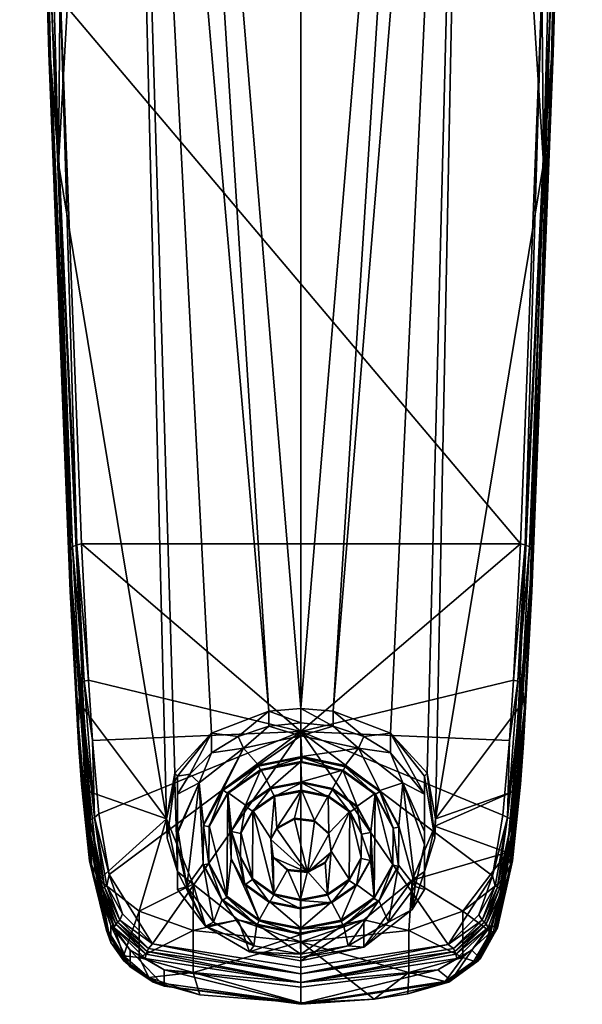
# Model space of a CAD drawing. Header units: centimetres. Extents: x -4.1 to 1.2, y -21 to 5.2.
# Tile 1 of 12: x -4 to 1.1, y -21 to -12.1. Entities that reach past the tile are written whole.
import ezdxf

# ---------------------------------------------------------------- set-up
doc = ezdxf.new("R2010")
doc.units = ezdxf.units.CM
doc.layers.get('0').update_dxf_attribs({"true_color": 0x5890e1})

msp = doc.modelspace()

# ---------------------------------------------------------------- meshes
at = {"color": 96, "true_color": 0x068706}
mesh = msp.add_polyface(dxfattribs=at)
corners = [(0.083, -3.118, 46.5216), (0.736, -13.3854, 52.6715), (-0.2372, -19.3086, 55.0442), (-0.3144, -18.8957, 54.7515), (-0.6459, -18.5346, 54.4076), (-1.1626, -18.3366, 54.2023), (-0.2035, -3.1796, 46.3953), (-1.4544, -18.3104, 54.1762), (-1.4544, -3.2748, 46.2002), (-2.7069, -3.1794, 46.396), (-1.7462, -18.3366, 54.2023), (-3.0669, -3.0983, 46.5622), (-2.2628, -18.5346, 54.4076), (-2.5943, -18.8957, 54.7515), (-2.6715, -19.3086, 55.0442), (-3.6448, -13.3854, 52.6715), (0.7203, -11.8977, 53.2259), (-1.4544, -2.0159, 48.7814), (-3.629, -11.8977, 53.2259), (1.0882, -2.6692, 47.4404), (0.9274, -8.828, 51.5641), (0.8242, -12.3861, 52.3488), (0.8319, -11.9656, 53.0943), (0.6717, -16.2509, 55.1839), (-3.9242, -5.5284, 49.9548), (-3.9969, -2.6692, 47.4404), (-3.733, -12.3861, 52.3488), (-3.7407, -11.9656, 53.0943), (-3.551, -16.8929, 55.4968), (-3.971, -2.1878, 48.4289), (-3.7094, -11.9237, 53.1781), (-3.8901, -2.1638, 48.4781), (-3.5199, -16.8504, 55.5807), (-3.4807, -16.8331, 55.6124), (0.8006, -11.9237, 53.1781), (1.0622, -2.1878, 48.4289), (0.5719, -16.8331, 55.6124), (0.9814, -2.1638, 48.4782), (1.0276, -2.7415, 47.2949), (0.8088, -12.4331, 52.2765), (0.6332, -17.2518, 54.8066), (-3.7175, -12.4331, 52.2765), (-3.5419, -17.2518, 54.8066), (-3.9364, -2.7415, 47.2949), (-3.5233, -17.2947, 54.7312), (0.5305, -16.8234, 55.6283)]
mesh.append_faces([[corners[k] for k in face] for face in [(0, 1, 2), (3, 0, 2), (3, 4, 0), (0, 4, 5), (6, 5, 7), (8, 6, 7), (6, 0, 5), (8, 7, 9), (9, 7, 10), (11, 10, 12), (13, 11, 12), (13, 14, 11), (11, 14, 15), (11, 9, 10), (16, 17, 18), (19, 20, 21), (21, 20, 22), (23, 21, 22), (24, 25, 26), (27, 26, 28), (27, 24, 26), (29, 24, 30), (31, 30, 18), (24, 27, 30), (30, 27, 32), (30, 33, 18), (20, 34, 22), (20, 35, 34), (36, 34, 16), (23, 22, 34), (16, 34, 37), (38, 21, 39), (21, 40, 39), (41, 42, 26), (43, 41, 26), (43, 15, 41), (41, 15, 44), (1, 38, 39)]], dxfattribs={"color": 96})
mesh.append_faces([[corners[k] for k in face] for face in [(45, 16, 18)]], dxfattribs={"vtx2": -1, "color": 96})
mesh = msp.add_polyface(dxfattribs=at)
corners = [(1.0276, -2.7415, 47.2949), (0.736, -13.3854, 52.6715), (0.6421, -2.9275, 46.9122), (0.083, -3.118, 46.5216), (-3.5523, -2.9271, 46.9135), (-3.6448, -13.3854, 52.6715), (-3.9364, -2.7415, 47.2949), (-3.0669, -3.0983, 46.5622), (1.0882, -2.6692, 47.4404), (0.8242, -12.3861, 52.3488), (-3.733, -12.3861, 52.3488), (-3.9969, -2.6692, 47.4404), (-1.4544, -5.7325, 57.4385), (-0.8756, -5.7055, 57.4254), (-1.4544, -5.6803, 57.4983), (-0.6293, -5.6416, 57.4509), (-2.2846, -5.6407, 57.4504), (-2.0288, -5.706, 57.4256), (-0.38, -5.6166, 57.3824), (-0.6076, -5.7195, 57.3015), (-0.8945, -5.7585, 57.3217), (-1.4544, -5.7835, 57.334), (-2.0309, -5.7568, 57.3207), (-2.5288, -5.6166, 57.3824), (-2.6617, -5.6273, 57.2546), (-1.4544, -5.8021, 57.2169), (-2.2827, -5.7404, 57.2474), (-2.2774, -5.7418, 57.1863), (-2.696, -5.6306, 57.1296), (-2.2693, -5.725, 57.128), (-2.6497, -5.5912, 57.0273), (-2.2591, -5.6936, 57.0796), (-1.4544, -5.7522, 57.1094), (-2.6793, -5.6163, 57.0724), (-2.7067, -5.6278, 57.19), (-0.6232, -5.7222, 57.1266), (-0.6149, -5.7388, 57.1849), (-0.2072, -5.6073, 57.0679), (-0.6095, -5.7375, 57.2459), (-0.6342, -5.6909, 57.0782), (-0.1786, -5.6185, 57.1853), (-0.1898, -5.6215, 57.125)]
mesh.append_faces([[corners[k] for k in face] for face in [(0, 1, 2), (2, 1, 3), (4, 5, 6), (4, 7, 5), (8, 9, 0), (6, 10, 11), (12, 13, 14), (14, 13, 15), (16, 17, 14), (17, 12, 14), (18, 13, 19), (19, 13, 20), (20, 13, 12), (21, 20, 12), (12, 17, 21), (21, 17, 22), (22, 17, 23), (24, 22, 23), (21, 22, 25), (25, 22, 26), (27, 26, 28), (22, 24, 26), (29, 30, 31), (32, 29, 31), (32, 25, 29), (29, 25, 27), (33, 29, 27), (26, 34, 28), (27, 25, 26), (25, 32, 35), (36, 35, 37), (36, 38, 20), (25, 20, 21), (25, 36, 20), (25, 35, 36), (32, 39, 35), (19, 38, 40), (19, 20, 38), (38, 36, 41)]], dxfattribs={"color": 96})
mesh = msp.add_polyface(dxfattribs=at)
corners = [(0.736, -13.3854, 52.6715), (0.5124, -18.3091, 55.1584), (-0.2372, -19.3086, 55.0442), (-2.6715, -19.3086, 55.0442), (-3.4211, -18.3091, 55.1584), (-3.6448, -13.3854, 52.6715), (-3.4392, -16.8234, 55.6283), (-1.4544, -18.5179, 56.6653), (0.5305, -16.8234, 55.6283), (-3.3741, -18.0544, 56.2286), (0.4654, -18.0544, 56.2286), (0.6717, -16.2509, 55.1839), (0.6332, -17.2518, 54.8066), (0.8242, -12.3861, 52.3488), (0.6422, -16.8929, 55.4968), (0.556, -18.6245, 55.5001), (0.5653, -18.3117, 56.1883), (-3.733, -12.3861, 52.3488), (-3.5419, -17.2518, 54.8066), (-3.551, -16.8929, 55.4968), (-3.4647, -18.6245, 55.5001), (-3.4644, -18.4626, 56.2618), (-3.4807, -16.8331, 55.6124), (-3.5199, -16.8504, 55.5807), (-3.4155, -18.0645, 56.213), (-3.629, -11.8977, 53.2259), (-3.7094, -11.9237, 53.1781), (-3.7407, -11.9656, 53.0943), (-3.4547, -18.0823, 56.1813), (0.5719, -16.8331, 55.6124), (0.7203, -11.8977, 53.2259), (0.5067, -18.0645, 56.213), (0.6112, -16.8504, 55.5807), (0.5459, -18.0823, 56.1813), (0.8006, -11.9237, 53.1781), (0.4296, -18.6009, 56.4951), (0.8088, -12.4331, 52.2765), (0.6145, -17.2947, 54.7312), (-3.5233, -17.2947, 54.7312), (-3.7175, -12.4331, 52.2765)]
mesh.append_faces([[corners[k] for k in face] for face in [(0, 1, 2), (3, 4, 5), (6, 7, 8), (6, 9, 7), (7, 10, 8), (11, 12, 13), (11, 14, 12), (12, 14, 15), (15, 14, 16), (17, 18, 19), (19, 18, 20), (21, 19, 20), (22, 23, 24), (9, 22, 24), (9, 6, 22), (22, 6, 25), (26, 23, 22), (27, 19, 23), (23, 19, 28), (19, 21, 28), (23, 28, 24), (8, 29, 30), (8, 10, 29), (29, 10, 31), (32, 31, 33), (14, 33, 16), (14, 32, 33), (14, 11, 32), (32, 11, 34), (29, 32, 34), (29, 31, 32), (10, 35, 31), (0, 36, 37), (36, 12, 37), (37, 12, 15), (38, 20, 18), (18, 39, 38), (5, 4, 38), (1, 0, 37)]], dxfattribs={"color": 96})
mesh.append_faces([[corners[k] for k in face] for face in [(25, 6, 8)]], dxfattribs={"vtx2": -1, "color": 96})
mesh = msp.add_polyface(dxfattribs=at)
corners = [(-0.8877, -18.5637, 53.9972), (-0.6459, -18.5346, 54.4076), (-0.6459, -18.7111, 54.0756), (-1.1626, -18.3366, 54.2023), (-1.1626, -18.4717, 53.9483), (-1.4544, -18.3104, 54.1762), (-1.4544, -18.4404, 53.9317), (-1.4544, -18.5179, 56.6653), (-3.3741, -18.0544, 56.2286), (-3.3383, -18.6009, 56.4951), (0.4296, -18.6009, 56.4951), (0.4654, -18.0544, 56.2286), (0.5292, -18.995, 55.6872), (0.556, -18.6245, 55.5001), (0.5653, -18.3117, 56.1883), (-3.4644, -18.4626, 56.2618), (-3.4647, -18.6245, 55.5001), (-3.4379, -18.995, 55.6872), (-3.4155, -18.0645, 56.213), (-3.4547, -18.0823, 56.1813), (-3.3196, -19.2975, 56.814), (-3.3912, -19.3427, 56.6892), (0.5067, -18.0645, 56.213), (0.4109, -19.2975, 56.814), (0.5459, -18.0823, 56.1813), (0.4501, -19.3174, 56.7827), (0.5124, -18.3091, 55.1584), (0.6145, -17.2947, 54.7312), (0.4387, -19.7222, 55.957), (-3.5233, -17.2947, 54.7312), (-3.4211, -18.3091, 55.1584), (-3.3475, -19.7223, 55.957), (-2.4578, -18.9054, 54.1789), (-2.2628, -18.5346, 54.4076), (-2.2628, -18.7111, 54.0756), (-2.021, -18.5637, 53.9972), (-1.7462, -18.3366, 54.2023), (-1.7462, -18.4717, 53.9483), (-1.9738, -18.6707, 53.9876), (-1.4544, -18.5577, 53.9276), (-0.935, -18.6707, 53.9876), (-1.4468, -18.7556, 54.0098), (-1.4468, -18.7461, 54.0278), (-1.0552, -18.828, 54.0714), (-1.8398, -18.8223, 54.0682)]
mesh.append_faces([[corners[k] for k in face] for face in [(0, 1, 2), (0, 3, 1), (0, 4, 3), (3, 4, 5), (5, 4, 6), (7, 8, 9), (10, 11, 7), (12, 13, 14), (15, 16, 17), (8, 18, 9), (18, 19, 20), (9, 18, 20), (19, 15, 21), (22, 10, 23), (22, 23, 24), (24, 25, 14), (26, 27, 28), (29, 30, 31), (16, 29, 31), (28, 27, 13), (32, 33, 34), (34, 33, 35), (35, 33, 36), (37, 36, 6), (37, 35, 36), (36, 5, 6), (38, 34, 35), (37, 38, 35), (37, 39, 38), (37, 6, 39), (39, 6, 4), (40, 4, 0), (2, 40, 0), (40, 39, 4)]], dxfattribs={"color": 96})
mesh.append_faces([[corners[k] for k in face] for face in [(40, 43, 42)]], dxfattribs={"vtx0": -1, "vtx2": -1, "color": 96})
mesh.append_faces([[corners[k] for k in face] for face in [(39, 40, 42)]], dxfattribs={"vtx1": -1, "color": 96})
mesh.append_faces([[corners[k] for k in face] for face in [(38, 39, 44)]], dxfattribs={"vtx1": -1, "vtx2": -1, "color": 96})
mesh.append_faces([[corners[k] for k in face] for face in [(41, 42, 43), (39, 42, 44)]], dxfattribs={"vtx2": -1, "color": 96})
mesh = msp.add_polyface(dxfattribs=at)
corners = [(-1.6926, -19.0981, 54.2149), (-1.6926, -19.1077, 54.197), (-1.4497, -19.0606, 54.172), (-1.4544, -18.791, 54.0516), (-1.8182, -18.8723, 54.0719), (-1.4473, -18.8005, 54.0337), (-1.8182, -18.8628, 54.0899), (-2.1171, -19.0698, 54.1998), (-2.1171, -19.0793, 54.1819), (-3.3665, -19.0662, 55.5411), (-3.4211, -18.3091, 55.1584), (-2.6715, -19.3086, 55.0442), (-3.3912, -19.3427, 56.6892), (-3.4644, -18.4626, 56.2618), (-3.4379, -18.995, 55.6872), (-3.3383, -18.6009, 56.4951), (-3.3196, -19.2975, 56.814), (-3.2802, -19.2643, 56.8187), (-3.4547, -18.0823, 56.1813), (-3.3589, -19.3174, 56.7827), (-3.3825, -19.3401, 56.7415), (-3.3475, -19.7223, 55.957), (-1.4544, -18.5179, 56.6653), (-2.5943, -18.8957, 54.7515), (-2.5943, -18.9719, 54.6081), (-2.572, -18.9235, 54.5823), (-2.2628, -18.5346, 54.4076), (-2.4578, -18.9054, 54.1789), (-2.572, -19.0867, 54.2753), (-2.3742, -18.9839, 54.1542), (-2.2628, -18.7111, 54.0756), (-1.9738, -18.6707, 53.9876), (-2.1566, -19.0414, 54.1848), (-1.8398, -18.8223, 54.0682), (-1.8398, -18.8318, 54.0503), (-2.1566, -19.051, 54.1669), (-1.4468, -18.7461, 54.0278), (-1.4468, -18.7556, 54.0098), (-1.9554, -19.1856, 54.2615), (-1.7294, -19.0292, 54.1783), (-1.7294, -19.0387, 54.1604), (-1.449, -18.9749, 54.1494), (-2.3342, -19.3603, 54.3543), (-1.449, -18.9844, 54.1314)]
mesh.append_faces([[corners[k] for k in face] for face in [(3, 4, 5), (3, 6, 4), (9, 10, 11), (12, 13, 14), (15, 16, 17), (18, 19, 16), (18, 20, 19), (18, 12, 20), (10, 9, 21), (15, 17, 22), (11, 23, 24), (24, 23, 25), (25, 23, 26), (27, 25, 26), (27, 28, 25), (27, 29, 28), (27, 30, 29), (29, 30, 31)]], dxfattribs={"color": 96})
mesh.append_faces([[corners[k] for k in face] for face in [(31, 33, 32), (31, 32, 42), (8, 35, 34), (4, 34, 37), (3, 41, 39), (6, 39, 38), (1, 40, 43)]], dxfattribs={"vtx0": -1, "vtx2": -1, "color": 96})
mesh.append_faces([[corners[k] for k in face] for face in [(7, 6, 38)]], dxfattribs={"vtx1": -1, "color": 96})
mesh.append_faces([[corners[k] for k in face] for face in [(29, 31, 42), (4, 8, 34), (5, 4, 37), (6, 3, 39)]], dxfattribs={"vtx1": -1, "vtx2": -1, "color": 96})
mesh.append_faces([[corners[k] for k in face] for face in [(0, 1, 2), (6, 7, 8), (8, 4, 6), (32, 33, 34), (34, 35, 32), (36, 37, 34), (34, 33, 36), (38, 39, 40), (40, 39, 41)]], dxfattribs={"vtx2": -1, "color": 96})
mesh = msp.add_polyface(dxfattribs=at)
corners = [(-1.4497, -19.0511, 54.1899), (-1.4497, -19.0606, 54.172), (-1.2077, -19.1113, 54.1989), (-1.2077, -19.1018, 54.2169), (-1.6926, -19.0981, 54.2149), (-1.0776, -18.8683, 54.0927), (-1.4473, -18.8005, 54.0337), (-1.0776, -18.8778, 54.0748), (-1.4544, -18.791, 54.0516), (-0.7827, -19.0892, 54.1871), (-0.7827, -19.0796, 54.2051), (-0.3368, -18.9235, 54.5823), (-0.6459, -18.5346, 54.4076), (-0.3144, -18.8957, 54.7515), (-0.3368, -19.0867, 54.2753), (-0.6459, -18.7111, 54.0756), (-0.2372, -19.3086, 55.0442), (0.5124, -18.3091, 55.1584), (0.4578, -19.0662, 55.5411), (0.5292, -18.995, 55.6872), (0.5653, -18.3117, 56.1883), (0.4822, -19.3446, 56.6901), (0.5459, -18.0823, 56.1813), (0.4109, -19.2975, 56.814), (0.4501, -19.3174, 56.7827), (0.4738, -19.3401, 56.7415), (0.4296, -18.6009, 56.4951), (0.3703, -19.2753, 56.8241), (0.4387, -19.7222, 55.957), (-1.4544, -18.5179, 56.6653), (-0.5346, -18.9839, 54.1542), (-0.935, -18.6707, 53.9876), (-1.0552, -18.828, 54.0714), (-1.0552, -18.8376, 54.0534), (-1.4468, -18.7556, 54.0098), (-0.7427, -19.0519, 54.1903), (-0.7427, -19.0614, 54.1725), (-1.449, -18.9749, 54.1494), (-1.449, -18.9844, 54.1314), (-1.7294, -19.0387, 54.1604), (-1.1696, -19.0333, 54.1805), (-1.1696, -19.0428, 54.1625), (-0.9466, -19.193, 54.2654), (-1.6926, -19.1077, 54.197)]
mesh.append_faces([[corners[k] for k in face] for face in [(5, 6, 7), (5, 8, 6), (11, 12, 13), (11, 14, 12), (12, 14, 15), (16, 17, 18), (19, 20, 21), (22, 23, 24), (20, 24, 25), (21, 20, 25), (26, 27, 23), (18, 17, 28), (26, 29, 27), (15, 30, 31), (15, 14, 30)]], dxfattribs={"color": 96})
mesh.append_faces([[corners[k] for k in face] for face in [(31, 35, 32), (7, 34, 33), (9, 33, 36), (5, 42, 40), (5, 40, 37), (2, 38, 41)]], dxfattribs={"vtx0": -1, "vtx2": -1, "color": 96})
mesh.append_faces([[corners[k] for k in face] for face in [(31, 30, 35), (7, 6, 34), (9, 7, 33), (5, 10, 42), (8, 5, 37), (1, 43, 38), (2, 1, 38)]], dxfattribs={"vtx1": -1, "vtx2": -1, "color": 96})
mesh.append_faces([[corners[k] for k in face] for face in [(0, 1, 2), (2, 3, 0), (1, 0, 4), (5, 7, 9), (9, 10, 5), (32, 33, 34), (35, 36, 33), (33, 32, 35), (37, 38, 39), (40, 41, 38), (38, 37, 40)]], dxfattribs={"vtx2": -1, "color": 96})
mesh = msp.add_polyface(dxfattribs=at)
corners = [(-2.1566, -19.0414, 54.1848), (-2.1566, -19.051, 54.1669), (-2.3342, -19.3698, 54.3363), (-2.3342, -19.3603, 54.3543), (-2.3376, -19.7156, 54.5432), (-2.3376, -19.7252, 54.5253), (-3.3912, -19.3427, 56.6892), (-3.4379, -18.995, 55.6872), (-3.3673, -19.6884, 56.0374), (-3.3825, -19.3401, 56.7415), (-3.2753, -19.9854, 56.9976), (-3.2802, -19.2643, 56.8187), (-3.3196, -19.2975, 56.814), (-3.187, -19.8126, 57.0861), (-3.2472, -19.9382, 57.0831), (-3.3589, -19.3174, 56.7827), (-3.2295, -19.9254, 57.1001), (-3.3475, -19.7223, 55.957), (-3.4647, -18.6245, 55.5001), (-3.3665, -19.0662, 55.5411), (-3.2823, -19.8608, 55.9424), (-1.4544, -18.5179, 56.6653), (-2.7958, -20.4384, 57.3914), (-2.6715, -19.3086, 55.0442), (-2.572, -19.7839, 55.0398), (-2.4297, -19.9004, 55.3409), (-2.6647, -19.4835, 54.8801), (-2.5943, -18.9719, 54.6081), (-2.572, -19.5444, 54.4523), (-2.572, -19.4224, 54.3928), (-2.5638, -19.4256, 54.389), (-2.3742, -18.9839, 54.1542), (-2.572, -19.0867, 54.2753), (-2.572, -18.9235, 54.5823), (-2.2847, -19.3706, 54.3598), (-2.2847, -19.3801, 54.3419), (-2.1171, -19.0793, 54.1819), (-2.288, -19.706, 54.5381), (-2.288, -19.7155, 54.5202), (-2.4869, -19.922, 54.6529), (-2.572, -19.9472, 54.7328), (-2.126, -20.0094, 54.6995), (-2.1171, -19.0698, 54.1998)]
mesh.append_faces([[corners[k] for k in face] for face in [(6, 7, 8), (9, 6, 10), (11, 12, 13), (14, 15, 9), (15, 16, 12), (8, 7, 17), (17, 7, 18), (17, 19, 20), (21, 11, 13), (22, 21, 13), (19, 23, 20), (24, 25, 23), (26, 23, 27), (26, 24, 23), (28, 29, 30), (30, 29, 31), (31, 29, 32)]], dxfattribs={"color": 96})
mesh.append_faces([[corners[k] for k in face] for face in [(33, 40, 24)]], dxfattribs={"vtx0": -1, "color": 96})
mesh.append_faces([[corners[k] for k in face] for face in [(39, 31, 4)]], dxfattribs={"vtx0": -1, "vtx1": -1, "vtx2": -1, "color": 96})
mesh.append_faces([[corners[k] for k in face] for face in [(39, 30, 31), (31, 3, 4), (33, 29, 28), (33, 28, 40), (38, 5, 2), (35, 2, 1), (41, 34, 42)]], dxfattribs={"vtx0": -1, "vtx2": -1, "color": 96})
mesh.append_faces([[corners[k] for k in face] for face in [(35, 38, 2), (36, 35, 1)]], dxfattribs={"vtx1": -1, "vtx2": -1, "color": 96})
mesh.append_faces([[corners[k] for k in face] for face in [(0, 1, 2), (2, 3, 0), (4, 3, 2), (2, 5, 4), (27, 33, 24), (24, 26, 27), (34, 35, 36), (37, 38, 35), (35, 34, 37), (39, 28, 30), (33, 32, 29)]], dxfattribs={"vtx2": -1, "color": 96})
mesh = msp.add_polyface(dxfattribs=at)
corners = [(-1.3945, -19.7854, 54.5804), (-1.5777, -19.7658, 54.5699), (-1.5777, -19.7754, 54.552), (-1.3945, -19.795, 54.5624), (-1.7072, -19.6496, 54.5081), (-1.7072, -19.6591, 54.4903), (-1.7392, -20.0556, 54.724), (-1.7392, -20.0651, 54.7061), (-1.4598, -20.1236, 54.7372), (-1.4598, -20.1141, 54.7551), (-1.9622, -19.8959, 54.6391), (-1.9622, -19.9054, 54.6211), (-2.0845, -19.6666, 54.5172), (-2.0845, -19.6761, 54.4992), (-2.1661, -20.0465, 54.6962), (-2.1661, -20.037, 54.7141), (-2.3376, -19.7156, 54.5432), (-2.7958, -20.4384, 57.3914), (-1.4544, -20.6537, 57.4964), (-1.4544, -18.5179, 56.6653), (-2.126, -20.0094, 54.6995), (-2.126, -20.0189, 54.6815), (-2.288, -19.7155, 54.5202), (-2.288, -19.706, 54.5381), (-1.8311, -20.2206, 54.8117), (-1.8942, -19.8488, 54.6141), (-1.8942, -19.8584, 54.5961), (-2.0002, -19.6597, 54.4906), (-2.0002, -19.6502, 54.5085), (-1.7011, -19.9872, 54.6877), (-1.7011, -19.9968, 54.6697), (-1.459, -20.0378, 54.7146), (-1.459, -20.0474, 54.6966), (-1.2161, -19.9908, 54.6895), (-2.2447, -20.2421, 54.8232), (-2.2847, -19.3706, 54.3598), (-1.8883, -19.2336, 54.287), (-1.7263, -19.4875, 54.422)]
mesh.append_faces([[corners[k] for k in face] for face in [(17, 18, 19)]], dxfattribs={"color": 96})
mesh.append_faces([[corners[k] for k in face] for face in [(1, 29, 4)]], dxfattribs={"vtx0": -1, "vtx1": -1, "color": 96})
mesh.append_faces([[corners[k] for k in face] for face in [(34, 16, 15), (24, 12, 10), (24, 10, 6), (30, 8, 7), (26, 7, 11), (1, 31, 29), (29, 37, 4)]], dxfattribs={"vtx0": -1, "vtx2": -1, "color": 96})
mesh.append_faces([[corners[k] for k in face] for face in [(24, 20, 12), (30, 32, 8), (26, 30, 7), (27, 26, 11), (1, 0, 31), (29, 25, 36)]], dxfattribs={"vtx1": -1, "vtx2": -1, "color": 96})
mesh.append_faces([[corners[k] for k in face] for face in [(0, 1, 2), (2, 3, 0), (1, 4, 5), (5, 2, 1), (6, 7, 8), (8, 9, 6), (10, 11, 7), (7, 6, 10), (12, 13, 11), (11, 10, 12), (14, 15, 16), (20, 21, 22), (22, 23, 20), (21, 20, 24), (25, 26, 27), (27, 28, 25), (29, 30, 26), (26, 25, 29), (31, 32, 30), (30, 29, 31), (32, 31, 33), (22, 21, 14), (20, 23, 35), (3, 2, 5)]], dxfattribs={"vtx2": -1, "color": 96})
mesh = msp.add_polyface(dxfattribs=at)
corners = [(-1.2374, -19.6999, 54.5349), (-1.3945, -19.7854, 54.5804), (-1.3945, -19.795, 54.5624), (-1.2374, -19.7094, 54.517), (-0.9106, -19.6582, 54.5127), (-0.9106, -19.6678, 54.4948), (-1.0204, -19.8649, 54.5996), (-1.0204, -19.8553, 54.6176), (-1.1793, -20.0597, 54.7262), (-1.1793, -20.0693, 54.7083), (-0.9534, -19.9128, 54.6251), (-0.9534, -19.9034, 54.6431), (-1.4598, -20.1141, 54.7551), (-0.7521, -20.057, 54.7018), (-0.7521, -20.0475, 54.7197), (-1.0689, -20.2667, 54.8362), (-0.624, -19.7183, 54.5446), (-0.624, -19.7278, 54.5267), (-0.7916, -20.0288, 54.6868), (-0.7916, -20.0192, 54.7046), (-1.4544, -18.5179, 56.6653), (-1.4544, -20.6537, 57.4964), (-0.1247, -20.4448, 57.3945), (-0.4791, -20.3195, 55.6574), (-0.8877, -20.2226, 55.4763), (-0.451, -19.8648, 55.325), (-1.0905, -20.2261, 54.8147), (-0.5745, -19.7286, 54.5502), (-0.5745, -19.7382, 54.5322), (-0.8266, -19.6759, 54.5221), (-0.8266, -19.6854, 54.5042), (-1.2161, -20.0003, 54.6716), (-1.2161, -19.9908, 54.6895), (-1.459, -20.0474, 54.6966), (-0.664, -20.2421, 54.8232), (-1.0689, -20.2762, 54.8183), (-0.8242, -19.4223, 54.3873), (-1.4598, -20.1236, 54.7372), (-1.1825, -19.6013, 54.4825), (-1.459, -20.0378, 54.7146), (-1.1825, -19.6109, 54.4646)]
mesh.append_faces([[corners[k] for k in face] for face in [(20, 21, 22), (23, 24, 25)]], dxfattribs={"color": 96})
mesh.append_faces([[corners[k] for k in face] for face in [(2, 40, 3)]], dxfattribs={"vtx0": -1, "color": 96})
mesh.append_faces([[corners[k] for k in face] for face in [(5, 10, 6)]], dxfattribs={"vtx0": -1, "vtx1": -1, "color": 96})
mesh.append_faces([[corners[k] for k in face] for face in [(34, 14, 27), (17, 28, 13), (18, 13, 35), (26, 8, 11), (19, 11, 29), (19, 29, 36), (33, 9, 37), (5, 30, 10), (38, 7, 32), (1, 32, 39)]], dxfattribs={"vtx0": -1, "vtx2": -1, "color": 96})
mesh.append_faces([[corners[k] for k in face] for face in [(18, 17, 13), (19, 26, 11), (10, 9, 6), (0, 38, 32), (1, 0, 32)]], dxfattribs={"vtx1": -1, "vtx2": -1, "color": 96})
mesh.append_faces([[corners[k] for k in face] for face in [(0, 1, 2), (2, 3, 0), (4, 5, 6), (6, 7, 4), (8, 9, 10), (10, 11, 8), (9, 8, 12), (13, 14, 15), (16, 17, 18), (18, 19, 16), (26, 19, 18), (27, 14, 13), (13, 28, 27), (29, 11, 10), (10, 30, 29), (6, 31, 32), (32, 7, 6), (32, 31, 33), (33, 31, 9), (9, 31, 6)]], dxfattribs={"vtx2": -1, "color": 96})
mesh = msp.add_polyface(dxfattribs=at)
corners = [(-0.6207, -19.3829, 54.3663), (-0.6207, -19.3924, 54.3484), (-0.624, -19.7278, 54.5267), (-0.624, -19.7183, 54.5446), (-0.7827, -19.0796, 54.2051), (-0.7827, -19.0892, 54.1871), (-0.3144, -18.8957, 54.7515), (-0.2372, -19.3086, 55.0442), (-0.244, -19.4835, 54.8801), (-0.3368, -18.9235, 54.5823), (-0.244, -19.3759, 55.0823), (-0.3368, -19.7839, 55.0398), (0.4586, -19.6883, 56.0374), (0.5292, -18.995, 55.6872), (0.4822, -19.3446, 56.6901), (0.4738, -19.3401, 56.7415), (0.3662, -19.987, 56.9983), (0.4109, -19.2975, 56.814), (0.3703, -19.2753, 56.8241), (0.2754, -19.8245, 57.0919), (0.3385, -19.9382, 57.0831), (0.4501, -19.3174, 56.7827), (0.3208, -19.9254, 57.1001), (0.4578, -19.0662, 55.5411), (0.4387, -19.7222, 55.957), (0.4083, -19.6123, 55.817), (0.556, -18.6245, 55.5001), (-1.4544, -18.5179, 56.6653), (-0.1247, -20.4448, 57.3945), (-0.451, -19.8648, 55.325), (-0.5346, -18.9839, 54.1542), (-0.3368, -19.0867, 54.2753), (-0.3368, -19.4224, 54.3928), (-0.3368, -19.5444, 54.4523), (-0.5712, -19.3733, 54.3612), (-0.5712, -19.3829, 54.3434), (-0.7427, -19.0614, 54.1725), (-0.7427, -19.0519, 54.1903), (-0.5745, -19.7286, 54.5502), (-0.5745, -19.7382, 54.5322), (-0.4218, -19.922, 54.6529), (-0.3368, -19.9472, 54.7328)]
mesh.append_faces([[corners[k] for k in face] for face in [(6, 7, 8), (9, 6, 8), (10, 11, 8), (7, 10, 8), (12, 13, 14), (14, 15, 16), (17, 18, 19), (20, 15, 21), (22, 21, 17), (23, 24, 25), (24, 26, 13), (12, 24, 13), (18, 27, 19), (19, 27, 28), (29, 10, 25), (25, 10, 23), (23, 10, 7), (30, 31, 32), (33, 30, 32), (11, 9, 8)]], dxfattribs={"color": 96})
mesh.append_faces([[corners[k] for k in face] for face in [(9, 32, 31)]], dxfattribs={"vtx0": -1, "color": 96})
mesh.append_faces([[corners[k] for k in face] for face in [(30, 40, 34)]], dxfattribs={"vtx0": -1, "vtx1": -1, "vtx2": -1, "color": 96})
mesh.append_faces([[corners[k] for k in face] for face in [(30, 34, 37), (9, 41, 33), (9, 33, 32), (1, 36, 35), (1, 35, 39)]], dxfattribs={"vtx0": -1, "vtx2": -1, "color": 96})
mesh.append_faces([[corners[k] for k in face] for face in [(1, 5, 36), (2, 1, 39)]], dxfattribs={"vtx1": -1, "vtx2": -1, "color": 96})
mesh.append_faces([[corners[k] for k in face] for face in [(0, 1, 2), (2, 3, 0), (4, 5, 1), (1, 0, 4), (34, 35, 36), (36, 37, 34), (38, 39, 35), (35, 34, 38), (30, 33, 40), (9, 11, 41), (4, 0, 3)]], dxfattribs={"vtx2": -1, "color": 96})
mesh = msp.add_polyface(dxfattribs=at)
corners = [(-1.6714, -19.3891, 54.3696), (-1.6714, -19.3985, 54.3517), (-1.7263, -19.4971, 54.404), (-1.7263, -19.4875, 54.422), (-1.7072, -19.6591, 54.4903), (-1.7072, -19.6496, 54.5081), (-1.6926, -19.0981, 54.2149), (-1.8883, -19.2336, 54.287), (-1.8883, -19.2432, 54.269), (-1.6926, -19.1077, 54.197), (-1.9554, -19.1856, 54.2615), (-1.9554, -19.1951, 54.2435), (-2.0822, -19.4226, 54.3645), (-2.0822, -19.4131, 54.3824), (-2.0845, -19.6666, 54.5172), (-2.0845, -19.6761, 54.4992), (-2.1171, -19.0793, 54.1819), (-2.1171, -19.0698, 54.1998), (-2.2847, -19.3706, 54.3598), (-1.7294, -19.0387, 54.1604), (-1.9981, -19.4306, 54.3917), (-1.9981, -19.4402, 54.3738), (-2.0002, -19.6502, 54.5085), (-2.0002, -19.6597, 54.4906), (-1.5142, -19.3035, 54.3242), (-1.5142, -19.313, 54.3062), (-1.331, -19.3326, 54.3166), (-2.126, -20.0094, 54.6995), (-1.9622, -19.9054, 54.6211), (-1.8942, -19.8488, 54.6141), (-1.4497, -19.0511, 54.1899), (-1.7011, -19.9872, 54.6877), (-1.3945, -19.795, 54.5624)]
mesh.append_faces([[corners[k] for k in face] for face in [(27, 17, 14), (23, 28, 12), (31, 7, 3)]], dxfattribs={"vtx0": -1, "vtx1": -1, "vtx2": -1, "color": 96})
mesh.append_faces([[corners[k] for k in face] for face in [(17, 13, 14), (21, 12, 11), (8, 11, 19), (29, 20, 7), (30, 24, 0), (6, 0, 3), (32, 4, 2), (32, 2, 1), (32, 1, 25)]], dxfattribs={"vtx0": -1, "vtx2": -1, "color": 96})
mesh.append_faces([[corners[k] for k in face] for face in [(21, 23, 12), (8, 21, 11), (9, 8, 19), (6, 30, 0), (7, 6, 3)]], dxfattribs={"vtx1": -1, "vtx2": -1, "color": 96})
mesh.append_faces([[corners[k] for k in face] for face in [(0, 1, 2), (2, 3, 0), (3, 2, 4), (4, 5, 3), (6, 7, 8), (8, 9, 6), (10, 11, 12), (12, 13, 10), (14, 13, 12), (12, 15, 14), (16, 17, 18), (19, 11, 10), (20, 21, 8), (8, 7, 20), (22, 23, 21), (21, 20, 22), (1, 0, 24), (24, 25, 1), (26, 25, 24), (17, 10, 13), (28, 15, 12), (29, 22, 20)]], dxfattribs={"vtx2": -1, "color": 96})
mesh = msp.add_polyface(dxfattribs=at)
corners = [(-0.9086, -19.4387, 54.396), (-0.9086, -19.4482, 54.3781), (-0.9106, -19.6678, 54.4948), (-0.9106, -19.6582, 54.5127), (-1.0145, -19.24, 54.2904), (-1.0145, -19.2496, 54.2724), (-1.2077, -19.1018, 54.2169), (-1.2077, -19.1113, 54.1989), (-0.9466, -19.193, 54.2654), (-0.9466, -19.2025, 54.2474), (-1.1696, -19.0428, 54.1625), (-1.1696, -19.0333, 54.1805), (-0.8242, -19.4223, 54.3873), (-0.8242, -19.4319, 54.3694), (-0.8266, -19.6759, 54.5221), (-0.8266, -19.6854, 54.5042), (-1.1825, -19.6013, 54.4825), (-1.2374, -19.6999, 54.5349), (-1.2374, -19.7094, 54.517), (-1.1825, -19.6109, 54.4646), (-1.2016, -19.4393, 54.3963), (-1.2016, -19.4488, 54.3784), (-1.331, -19.3326, 54.3166), (-1.331, -19.3231, 54.3345), (-1.5142, -19.3035, 54.3242), (-0.7827, -19.0796, 54.2051), (-0.624, -19.7183, 54.5446), (-0.7916, -20.0192, 54.7046), (-1.0204, -19.8553, 54.6176), (-1.4497, -19.0511, 54.1899), (-1.3945, -19.795, 54.5624), (-1.5142, -19.313, 54.3062)]
mesh.append_faces([[corners[k] for k in face] for face in [(25, 27, 12), (16, 4, 28)]], dxfattribs={"vtx0": -1, "vtx1": -1, "vtx2": -1, "color": 96})
mesh.append_faces([[corners[k] for k in face] for face in [(25, 26, 27), (25, 12, 8), (5, 10, 9), (1, 9, 13), (1, 13, 15), (20, 6, 4), (4, 3, 28), (29, 23, 24), (30, 31, 22), (30, 22, 21), (30, 21, 19)]], dxfattribs={"vtx0": -1, "vtx2": -1, "color": 96})
mesh.append_faces([[corners[k] for k in face] for face in [(5, 7, 10), (1, 5, 9), (2, 1, 15), (16, 20, 4)]], dxfattribs={"vtx1": -1, "vtx2": -1, "color": 96})
mesh.append_faces([[corners[k] for k in face] for face in [(0, 1, 2), (2, 3, 0), (4, 5, 1), (1, 0, 4), (6, 7, 5), (5, 4, 6), (8, 9, 10), (10, 11, 8), (12, 13, 9), (9, 8, 12), (14, 15, 13), (13, 12, 14), (16, 17, 18), (18, 19, 16), (20, 16, 19), (19, 21, 20), (20, 21, 22), (22, 23, 20), (24, 23, 22), (20, 23, 6), (4, 0, 3), (29, 6, 23)]], dxfattribs={"vtx2": -1, "color": 96})
mesh = msp.add_polyface(dxfattribs=at)
corners = [(-2.3376, -19.7156, 54.5432), (-2.3376, -19.7252, 54.5253), (-2.1661, -20.0465, 54.6962), (-2.572, -19.5444, 54.4523), (-2.4869, -19.922, 54.6529), (-2.572, -19.9472, 54.7328), (-2.3165, -20.2781, 54.9088), (-2.2447, -20.2421, 54.8232), (-3.2753, -19.9854, 56.9976), (-3.3673, -19.6884, 56.0374), (-3.1732, -20.4258, 56.41), (-3.1734, -20.2729, 57.1294), (-3.3912, -19.3427, 56.6892), (-3.2699, -19.9641, 57.0418), (-3.112, -20.2432, 57.2518), (-2.8314, -20.4818, 57.3856), (-3.0926, -20.2259, 57.2637), (-3.2295, -19.9254, 57.1001), (-3.2085, -19.9135, 57.1135), (-3.3196, -19.2975, 56.814), (-3.187, -19.8126, 57.0861), (-2.7958, -20.4384, 57.3914), (-3.0689, -20.167, 57.259), (-3.2472, -19.9382, 57.0831), (-3.128, -20.2608, 57.2354), (-3.1473, -20.2927, 57.1937), (-3.3825, -19.3401, 56.7415), (-3.3589, -19.3174, 56.7827), (-3.2123, -20.3197, 56.2591), (-3.3475, -19.7223, 55.957), (-3.2823, -19.8608, 55.9424), (-3.1946, -20.3273, 56.2177), (-3.0579, -20.547, 56.2891), (-2.6715, -19.3086, 55.0442), (-2.9172, -20.1443, 55.7712), (-2.4297, -19.9004, 55.3409), (-2.4296, -20.3196, 55.6573), (-2.021, -20.2226, 55.4763), (-2.572, -19.7839, 55.0398), (-2.288, -19.7155, 54.5202)]
mesh.append_faces([[corners[k] for k in face] for face in [(3, 4, 5), (5, 4, 6), (6, 4, 7), (8, 9, 10), (11, 8, 10), (8, 12, 9), (13, 8, 11), (14, 15, 16), (17, 16, 18), (19, 18, 20), (16, 21, 22), (18, 22, 20), (18, 16, 22), (14, 23, 24), (14, 17, 23), (14, 16, 17), (11, 25, 13), (13, 25, 24), (23, 13, 24), (23, 26, 13), (23, 17, 27), (13, 26, 8), (18, 19, 17), (9, 28, 10), (9, 29, 28), (28, 30, 31), (30, 32, 31), (28, 29, 30), (21, 20, 22), (30, 33, 34), (33, 35, 34), (34, 35, 36), (35, 37, 36), (32, 30, 34), (5, 6, 38), (38, 6, 35)]], dxfattribs={"color": 96})
mesh.append_faces([[corners[k] for k in face] for face in [(39, 2, 1)]], dxfattribs={"vtx0": -1, "vtx2": -1, "color": 96})
mesh.append_faces([[corners[k] for k in face] for face in [(7, 4, 0)]], dxfattribs={"vtx1": -1, "vtx2": -1, "color": 96})
mesh.append_faces([[corners[k] for k in face] for face in [(0, 1, 2)]], dxfattribs={"vtx2": -1, "color": 96})
mesh = msp.add_polyface(dxfattribs=at)
corners = [(-0.3368, -19.9472, 54.7328), (-0.3368, -19.7839, 55.0398), (-0.451, -20.1284, 54.8292), (-0.451, -19.8648, 55.325), (-0.244, -19.3759, 55.0823), (0.4586, -19.6883, 56.0374), (0.4822, -19.3446, 56.6901), (0.3662, -19.987, 56.9983), (0.3213, -20.2936, 56.3432), (0.2647, -20.2729, 57.1294), (0.2998, -19.9135, 57.1135), (0.2754, -19.8245, 57.0919), (0.1543, -20.178, 57.2644), (0.1838, -20.2259, 57.2637), (-0.1247, -20.4448, 57.3945), (0.3611, -19.9641, 57.0418), (0.2386, -20.2927, 57.1937), (0.4738, -19.3401, 56.7415), (0.4109, -19.2975, 56.814), (0.3208, -19.9254, 57.1001), (-0.0774, -20.4818, 57.3856), (0.2032, -20.2432, 57.2518), (0.3385, -19.9382, 57.0831), (0.4501, -19.3174, 56.7827), (0.2193, -20.2608, 57.2354), (-0.0653, -20.5078, 57.3756), (0.3036, -20.3195, 56.259), (0.4387, -19.7222, 55.957), (0.2859, -20.3271, 56.2176), (0.3737, -19.8595, 55.9418), (0.4083, -19.6123, 55.817), (0.262, -20.3327, 56.1809), (0.0085, -20.1443, 55.7712), (-0.4791, -20.3195, 55.6574), (-0.664, -20.2421, 54.8232), (-0.4218, -19.922, 54.6529), (-0.3368, -19.5444, 54.4523), (-0.5745, -19.7286, 54.5502), (-0.5712, -19.3733, 54.3612)]
mesh.append_faces([[corners[k] for k in face] for face in [(0, 1, 2), (2, 1, 3), (3, 1, 4), (5, 6, 7), (8, 7, 9), (8, 5, 7), (10, 11, 12), (13, 12, 14), (9, 15, 16), (9, 7, 15), (15, 7, 17), (10, 18, 11), (10, 19, 18), (10, 13, 19), (10, 12, 13), (13, 20, 21), (19, 21, 22), (23, 19, 22), (16, 15, 24), (24, 15, 22), (21, 24, 22), (21, 25, 24), (21, 19, 13), (15, 17, 22), (5, 26, 27), (5, 8, 26), (26, 28, 29), (27, 29, 30), (27, 26, 29), (28, 31, 29), (12, 11, 14), (32, 3, 30), (29, 32, 30), (29, 31, 32), (32, 33, 3), (34, 35, 2), (2, 35, 0), (0, 35, 36)]], dxfattribs={"color": 96})
mesh.append_faces([[corners[k] for k in face] for face in [(35, 37, 38)]], dxfattribs={"vtx0": -1, "vtx2": -1, "color": 96})
mesh.append_faces([[corners[k] for k in face] for face in [(35, 34, 37)]], dxfattribs={"vtx1": -1, "vtx2": -1, "color": 96})
mesh = msp.add_polyface(dxfattribs=at)
corners = [(-1.4598, -20.1141, 54.7551), (-1.4598, -20.1236, 54.7372), (-1.1793, -20.0693, 54.7083), (-1.8536, -20.2608, 54.8332), (-1.8536, -20.2704, 54.8152), (-1.462, -20.3524, 54.8588), (-1.462, -20.3428, 54.8768), (-2.1661, -20.037, 54.7141), (-2.1661, -20.0465, 54.6962), (-2.3165, -20.2781, 54.9088), (-2.2447, -20.2421, 54.8232), (-1.8821, -20.4561, 54.937), (-1.921, -20.5115, 55.0328), (-1.4544, -20.8307, 57.3782), (-2.691, -20.6739, 57.3048), (-1.4544, -20.9773, 56.6885), (-1.4544, -20.7884, 57.4552), (-1.4544, -20.7108, 57.4961), (-2.8434, -20.5078, 57.3756), (-1.4544, -20.6537, 57.4964), (-2.7958, -20.4384, 57.3914), (-1.4541, -20.9857, 56.5955), (-2.691, -20.8216, 56.6099), (-2.3697, -20.9014, 56.4681), (-1.4544, -20.9717, 56.5036), (-2.7743, -20.7869, 56.4498), (-2.4296, -20.6993, 56.0584), (-2.4296, -20.3196, 55.6573), (-2.021, -20.2226, 55.4763), (-1.4544, -20.4205, 55.5919), (-1.4544, -20.3535, 55.5277), (-1.4544, -20.5935, 55.0764), (-2.4297, -19.9004, 55.3409), (-1.8311, -20.2206, 54.8117), (-1.4615, -20.3075, 54.835), (-1.8311, -20.2301, 54.7938), (-1.4544, -20.298, 54.8529), (-2.126, -20.0189, 54.6815), (-1.4544, -20.5313, 54.9769), (-1.4544, -20.5624, 55.0267), (-1.7392, -20.0556, 54.724)]
mesh.append_faces([[corners[k] for k in face] for face in [(13, 14, 15), (16, 14, 13), (16, 17, 18), (19, 20, 17), (21, 15, 22), (23, 24, 25), (22, 24, 21), (23, 26, 24), (27, 28, 29), (26, 29, 24), (26, 27, 29), (28, 30, 29), (31, 30, 12), (12, 30, 28), (9, 28, 32), (9, 12, 28), (33, 34, 35), (33, 36, 34)]], dxfattribs={"color": 96})
mesh.append_faces([[corners[k] for k in face] for face in [(12, 39, 31)]], dxfattribs={"vtx0": -1, "color": 96})
mesh.append_faces([[corners[k] for k in face] for face in [(4, 35, 5)]], dxfattribs={"vtx0": -1, "vtx1": -1, "color": 96})
mesh.append_faces([[corners[k] for k in face] for face in [(12, 38, 39), (11, 7, 3), (38, 3, 6), (4, 37, 35), (36, 40, 0)]], dxfattribs={"vtx0": -1, "vtx2": -1, "color": 96})
mesh.append_faces([[corners[k] for k in face] for face in [(11, 10, 7), (38, 11, 3), (35, 34, 5), (36, 33, 40)]], dxfattribs={"vtx1": -1, "vtx2": -1, "color": 96})
mesh.append_faces([[corners[k] for k in face] for face in [(0, 1, 2), (3, 4, 5), (5, 6, 3), (7, 8, 4), (4, 3, 7), (9, 10, 11), (11, 12, 9), (33, 35, 37), (12, 11, 38), (4, 8, 37)]], dxfattribs={"vtx2": -1, "color": 96})
mesh = msp.add_polyface(dxfattribs=at)
corners = [(-1.0689, -20.2667, 54.8362), (-1.0689, -20.2762, 54.8183), (-0.7521, -20.057, 54.7018), (-1.462, -20.3428, 54.8768), (-1.462, -20.3524, 54.8588), (-0.8877, -20.4701, 55.0109), (-0.451, -20.1284, 54.8292), (-0.451, -19.8648, 55.325), (-0.8877, -20.2226, 55.4763), (-1.4544, -20.5935, 55.0764), (-1.4544, -20.3535, 55.5277), (-1.4544, -20.9773, 56.6885), (-0.2177, -20.6739, 57.3048), (-1.4544, -20.8307, 57.3782), (-0.0963, -20.7692, 56.5834), (-0.0653, -20.5078, 57.3756), (-1.4544, -20.7108, 57.4961), (-1.4544, -20.7884, 57.4552), (-0.1247, -20.4448, 57.3945), (-1.4544, -20.6537, 57.4964), (-0.045, -20.5717, 57.3174), (-1.4541, -20.9857, 56.5955), (-1.4544, -20.9717, 56.5036), (-0.7917, -20.9399, 56.4875), (-0.1181, -20.786, 56.4941), (-1.4544, -20.4205, 55.5919), (-0.4791, -20.6993, 56.0584), (-0.49, -20.8913, 56.463), (-0.4791, -20.3195, 55.6574), (-1.4544, -20.5624, 55.0267), (-1.0266, -20.4561, 54.937), (-0.664, -20.2421, 54.8232), (-1.4544, -20.5313, 54.9769), (-1.4544, -20.298, 54.8529), (-1.0905, -20.2356, 54.7967), (-1.4615, -20.3075, 54.835), (-0.7916, -20.0288, 54.6868), (-1.0905, -20.2261, 54.8147), (-0.7521, -20.0475, 54.7197), (-1.4598, -20.1141, 54.7551), (-1.1793, -20.0597, 54.7262)]
mesh.append_faces([[corners[k] for k in face] for face in [(5, 6, 7), (8, 5, 7), (8, 9, 5), (8, 10, 9), (11, 12, 13), (11, 14, 12), (15, 16, 17), (18, 19, 16), (13, 12, 17), (17, 12, 20), (21, 22, 23), (24, 21, 23), (24, 11, 21), (25, 10, 8), (25, 26, 23), (22, 25, 23), (23, 26, 27), (26, 25, 28), (28, 25, 8), (9, 29, 5), (5, 29, 30), (31, 5, 30), (31, 6, 5), (29, 32, 30), (33, 34, 35), (33, 37, 34)]], dxfattribs={"color": 96})
mesh.append_faces([[corners[k] for k in face] for face in [(32, 3, 0), (30, 0, 38), (35, 1, 4), (33, 39, 40)]], dxfattribs={"vtx0": -1, "vtx2": -1, "color": 96})
mesh.append_faces([[corners[k] for k in face] for face in [(30, 32, 0), (31, 30, 38), (34, 36, 1), (35, 34, 1), (37, 33, 40)]], dxfattribs={"vtx1": -1, "vtx2": -1, "color": 96})
mesh.append_faces([[corners[k] for k in face] for face in [(0, 1, 2), (3, 4, 1), (1, 0, 3), (36, 34, 37)]], dxfattribs={"vtx2": -1, "color": 96})
mesh = msp.add_polyface(dxfattribs=at)
corners = [(-3.1734, -20.2729, 57.1294), (-3.1732, -20.4258, 56.41), (-2.999, -20.6467, 56.5216), (-2.9994, -20.4972, 57.2267), (-2.691, -20.8216, 56.6099), (-2.691, -20.6739, 57.3048), (-1.4544, -20.9773, 56.6885), (-3.1473, -20.2927, 57.1937), (-2.8638, -20.5717, 57.3174), (-1.4544, -20.7884, 57.4552), (-2.8532, -20.5324, 57.3602), (-2.8434, -20.5078, 57.3756), (-1.4544, -20.7108, 57.4961), (-2.8314, -20.4818, 57.3856), (-2.7958, -20.4384, 57.3914), (-3.0926, -20.2259, 57.2637), (-3.128, -20.2608, 57.2354), (-3.112, -20.2432, 57.2518), (-1.4544, -20.9717, 56.5036), (-2.7743, -20.7869, 56.4498), (-2.3697, -20.9014, 56.4681), (-2.8308, -20.7422, 56.3876), (-2.7902, -20.7862, 56.4942), (-3.0385, -20.5967, 56.3535), (-3.0557, -20.5926, 56.3964), (-3.2123, -20.3197, 56.2591), (-3.1946, -20.3273, 56.2177), (-3.0579, -20.547, 56.2891), (-2.9172, -20.1443, 55.7712), (-2.9172, -20.5618, 56.1477), (-2.4296, -20.6993, 56.0584), (-2.4296, -20.3196, 55.6573)]
mesh.append_faces([[corners[k] for k in face] for face in [(0, 1, 2), (3, 2, 4), (5, 4, 6), (5, 3, 4), (3, 0, 2), (7, 0, 3), (8, 3, 5), (9, 8, 5), (9, 10, 8), (9, 11, 10), (11, 12, 13), (12, 14, 13), (13, 14, 15), (3, 8, 7), (7, 8, 10), (16, 10, 11), (17, 11, 13), (17, 16, 11), (10, 16, 7), (18, 4, 19), (20, 19, 21), (19, 4, 22), (23, 22, 24), (25, 24, 1), (1, 24, 2), (2, 24, 22), (4, 2, 22), (23, 26, 27), (21, 23, 27), (21, 19, 23), (23, 19, 22), (26, 23, 25), (25, 23, 24), (27, 28, 29), (21, 29, 30), (20, 21, 30), (29, 31, 30), (29, 28, 31), (21, 27, 29)]], dxfattribs={"color": 96})
mesh = msp.add_polyface(dxfattribs=at)
corners = [(0.1677, -20.5701, 56.4828), (0.2647, -20.2729, 57.1294), (0.0907, -20.4972, 57.2267), (-0.0963, -20.7692, 56.5834), (-0.2177, -20.6739, 57.3048), (0.3213, -20.2936, 56.3432), (-0.0774, -20.4818, 57.3856), (-0.1247, -20.4448, 57.3945), (-1.4544, -20.7108, 57.4961), (-0.0555, -20.5324, 57.3602), (-1.4544, -20.7884, 57.4552), (-0.045, -20.5717, 57.3174), (0.2386, -20.2927, 57.1937), (0.1838, -20.2259, 57.2637), (0.2032, -20.2432, 57.2518), (-0.0653, -20.5078, 57.3756), (0.2193, -20.2608, 57.2354), (0.3036, -20.3195, 56.259), (0.1473, -20.5924, 56.3963), (0.1301, -20.5965, 56.3534), (-0.1181, -20.786, 56.4941), (-0.1341, -20.7868, 56.4497), (-0.49, -20.8913, 56.463), (-0.1511, -20.7809, 56.4073), (0.1083, -20.5959, 56.3138), (-1.4544, -20.9773, 56.6885), (-0.7917, -20.9399, 56.4875), (0.2859, -20.3271, 56.2176), (0.262, -20.3327, 56.1809), (0.0085, -20.1443, 55.7712), (0.0085, -20.5619, 56.1476), (-0.4791, -20.3195, 55.6574), (-0.4791, -20.6993, 56.0584)]
mesh.append_faces([[corners[k] for k in face] for face in [(0, 1, 2), (3, 2, 4), (3, 0, 2), (0, 5, 1), (6, 7, 8), (9, 10, 11), (12, 11, 2), (1, 12, 2), (11, 4, 2), (7, 6, 13), (14, 6, 15), (16, 15, 9), (12, 9, 11), (12, 16, 9), (15, 6, 8), (9, 15, 10), (17, 5, 18), (19, 18, 20), (21, 20, 22), (23, 21, 22), (23, 24, 21), (21, 24, 19), (20, 21, 19), (5, 0, 18), (18, 0, 3), (20, 3, 25), (20, 26, 22), (19, 24, 27), (24, 28, 27), (20, 18, 3), (27, 17, 19), (19, 17, 18), (29, 28, 30), (31, 30, 32), (28, 24, 30), (30, 24, 23), (32, 23, 22), (30, 31, 29), (32, 30, 23)]], dxfattribs={"color": 96})

doc.saveas('drawing.dxf')
